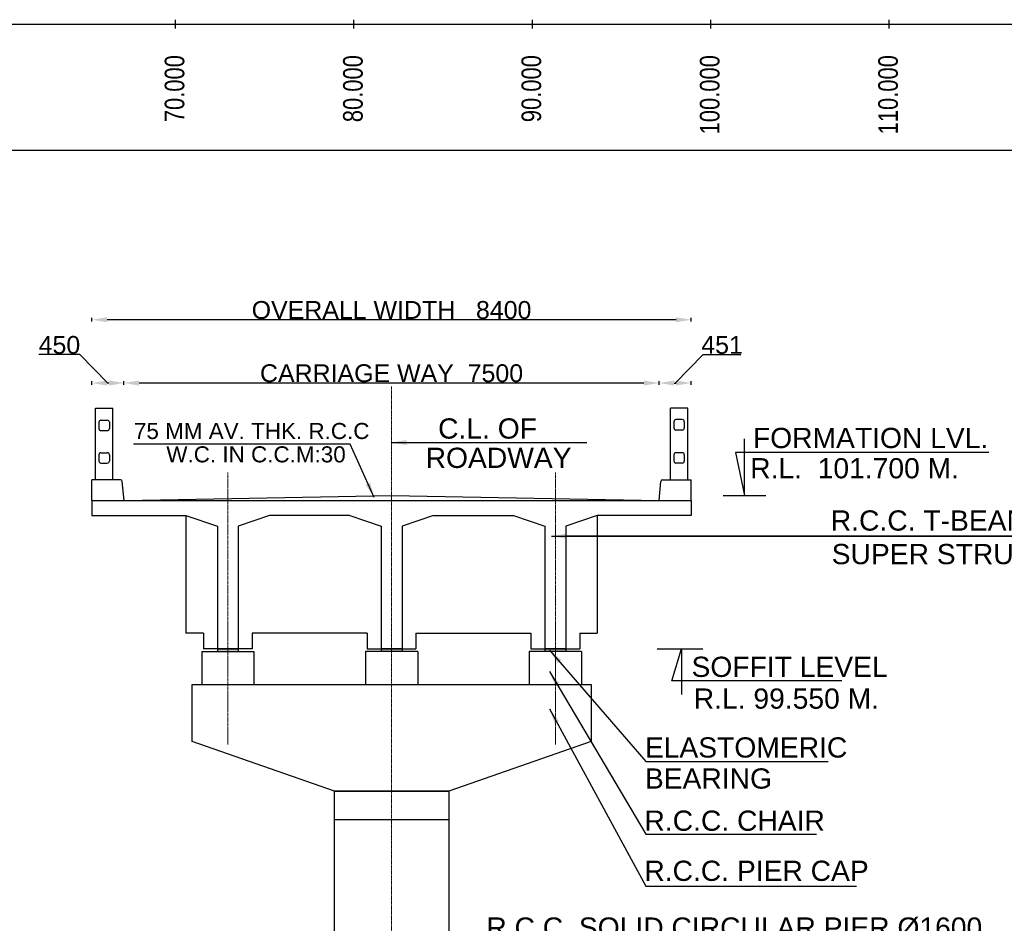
# Model space of a CAD drawing. Header units: inches. Extents: x 4599583 to 400123529, y 1639131 to 28133222499.
# Tile 41 of 86: x 4926305 to 4981502, y 28133120857 to 28133171496. Entities that reach past the tile are written whole.
import ezdxf
from ezdxf.enums import TextEntityAlignment as Align

# ---------------------------------------------------------------- set-up
doc = ezdxf.new("R2010")
doc.units = ezdxf.units.IN
doc.header["$MEASUREMENT"] = 0
doc.linetypes.add('CENTER', pattern=[2, 1.25, -0.25, 0.25, -0.25])
for name, color, linetype, lineweight in [('CEN', 3, 'CENTER', 13), ('GL', 5, 'Continuous', 30), ('STR', 7, 'Continuous', 25)]:
    doc.layers.add(name, color=color, linetype=linetype, lineweight=lineweight)
for name, color, linetype in [('CENTER', 3, 'CENTER'), ('CHNGE', 31, 'Continuous'), ('text', 7, 'Continuous')]:
    doc.layers.add(name, color=color, linetype=linetype)
doc.styles.add('L', font='arial.ttf')
doc.styles.add('ROMANS', font='arial.ttf')
doc.dimstyles.new('ROMANS', dxfattribs={"dimtxt": 1000, "dimasz": 850, "dimexe": 100, "dimexo": 100, "dimgap": 25, "dimtad": 1, "dimdec": 0, "dimzin": 9, "dimdsep": 46, "dimtxsty": 'ROMANS', "dimcen": 325, "dimclrd": 4, "dimclre": 4, "dimclrt": 6, "dimadec": 0, "dimazin": 0, "dimtfac": 1, "dimtdec": 0, "dimtmove": 0, "dimatfit": 3, "dimfxl": 1, "dimtolj": 1, "dimtzin": 9, "dimarcsym": 0})

# ---------------------------------------------------------------- blocks, each defined once
blk = doc.blocks.new('*D29')
at = {"layer": 'Defpoints', "color": 0, "transparency": 16777216}
for p in [(4932151, 28133151135), (4962151, 28133150258), (4932151, 28133149544)]:
    blk.add_point(p, dxfattribs=at)
at = {"layer": 'STR', "color": 4, "lineweight": -2, "transparency": 16777216}
for p, q in [((4932151, 28133151035), (4932151, 28133151235)), ((4961301, 28133151135), (4933001, 28133151135)), ((4962151, 28133151035), (4962151, 28133151235))]:
    blk.add_line(p, q, dxfattribs=at)
at = {"layer": 'STR', "color": 4, "transparency": 16777216}
for points in [[(4933001, 28133151277), (4933001, 28133150993), (4932151, 28133151135)], [(4961301, 28133151277), (4961301, 28133150993), (4962151, 28133151135)]]:
    blk.add_solid(points, dxfattribs=at)
at = {"layer": 'STR', "color": 6, "transparency": 16777216, "insert": (4947151, 28133151677), "char_height": 1000, "attachment_point": 5, "style": 'ROMANS'}
blk.add_mtext('\\A1;CARRIAGE WAY  7500', dxfattribs=at)
blk = doc.blocks.new('*D30')
at = {"layer": 'Defpoints', "color": 0, "transparency": 16777216}
for p in [(4930351, 28133154680), (4930351, 28133151593), (4963951, 28133151593)]:
    blk.add_point(p, dxfattribs=at)
at = {"layer": 'STR', "color": 4, "lineweight": -2, "transparency": 16777216}
for p, q in [((4930351, 28133154580), (4930351, 28133154780)), ((4963101, 28133154680), (4931201, 28133154680)), ((4963951, 28133154580), (4963951, 28133154780))]:
    blk.add_line(p, q, dxfattribs=at)
at = {"layer": 'STR', "color": 4, "transparency": 16777216}
for points in [[(4931201, 28133154821), (4931201, 28133154538), (4930351, 28133154680)], [(4963101, 28133154821), (4963101, 28133154538), (4963951, 28133154680)]]:
    blk.add_solid(points, dxfattribs=at)
at = {"layer": 'STR', "color": 6, "transparency": 16777216, "insert": (4947151, 28133155222), "char_height": 1000, "attachment_point": 5, "style": 'ROMANS'}
blk.add_mtext('\\A1;OVERALL WIDTH   8400', dxfattribs=at)
blk = doc.blocks.new('*D33')
at = {"layer": 'Defpoints', "color": 0, "transparency": 16777216}
for p in [(4930351, 28133151135), (4930351, 28133149647), (4932151, 28133149544)]:
    blk.add_point(p, dxfattribs=at)
at = {"layer": 'STR', "color": 4, "lineweight": -2, "transparency": 16777216}
for p, q in [((4929681, 28133152729), (4927385, 28133152729)), ((4931251, 28133151135), (4929681, 28133152729)), ((4930351, 28133151035), (4930351, 28133151235)), ((4931301, 28133151135), (4931201, 28133151135)), ((4932151, 28133151035), (4932151, 28133151235))]:
    blk.add_line(p, q, dxfattribs=at)
at = {"layer": 'STR', "color": 4, "transparency": 16777216}
for points in [[(4931201, 28133151277), (4931201, 28133150993), (4930351, 28133151135)], [(4931301, 28133151277), (4931301, 28133150993), (4932151, 28133151135)]]:
    blk.add_solid(points, dxfattribs=at)
at = {"layer": 'STR', "color": 6, "transparency": 16777216, "insert": (4928533, 28133153264), "char_height": 1000, "attachment_point": 5, "style": 'ROMANS'}
blk.add_mtext('\\A1;450', dxfattribs=at)
blk = doc.blocks.new('*D34')
at = {"layer": 'Defpoints', "color": 0, "transparency": 16777216}
for p in [(4963956, 28133151135), (4962151, 28133150258), (4963956, 28133150145)]:
    blk.add_point(p, dxfattribs=at)
at = {"layer": 'STR', "color": 4, "lineweight": -2, "transparency": 16777216}
for p, q in [((4963054, 28133151135), (4964626, 28133152729)), ((4964626, 28133152729), (4966733, 28133152729)), ((4962151, 28133151035), (4962151, 28133151235)), ((4963001, 28133151135), (4963106, 28133151135)), ((4963956, 28133151035), (4963956, 28133151235))]:
    blk.add_line(p, q, dxfattribs=at)
at = {"layer": 'STR', "color": 4, "transparency": 16777216}
for points in [[(4963001, 28133151277), (4963001, 28133150993), (4962151, 28133151135)], [(4963106, 28133151277), (4963106, 28133150993), (4963956, 28133151135)]]:
    blk.add_solid(points, dxfattribs=at)
at = {"layer": 'STR', "color": 6, "transparency": 16777216, "insert": (4965679, 28133153264), "char_height": 1000, "attachment_point": 5, "style": 'ROMANS'}
blk.add_mtext('\\A1;451', dxfattribs=at)
blk = doc.blocks.new('*D105')
at = {"layer": 'Defpoints', "color": 0, "transparency": 16777216}
for p in [(4932151, 28133151135), (4962151, 28133150258), (4932151, 28133149544)]:
    blk.add_point(p, dxfattribs=at)
at = {"layer": 'STR', "color": 4, "lineweight": -2, "transparency": 16777216}
for p, q in [((4932151, 28133151035), (4932151, 28133151235)), ((4961301, 28133151135), (4933001, 28133151135)), ((4962151, 28133151035), (4962151, 28133151235))]:
    blk.add_line(p, q, dxfattribs=at)
at = {"layer": 'STR', "color": 4, "transparency": 16777216}
for points in [[(4933001, 28133151277), (4933001, 28133150993), (4932151, 28133151135)], [(4961301, 28133151277), (4961301, 28133150993), (4962151, 28133151135)]]:
    blk.add_solid(points, dxfattribs=at)
at = {"layer": 'STR', "color": 6, "transparency": 16777216, "insert": (4947151, 28133151677), "char_height": 1000, "attachment_point": 5, "style": 'ROMANS'}
blk.add_mtext('\\A1;CARRIAGE WAY  7500', dxfattribs=at)
blk = doc.blocks.new('*D106')
at = {"layer": 'Defpoints', "color": 0, "transparency": 16777216}
for p in [(4930351, 28133154680), (4930351, 28133151593), (4963951, 28133151593)]:
    blk.add_point(p, dxfattribs=at)
at = {"layer": 'STR', "color": 4, "lineweight": -2, "transparency": 16777216}
for p, q in [((4930351, 28133154580), (4930351, 28133154780)), ((4963101, 28133154680), (4931201, 28133154680)), ((4963951, 28133154580), (4963951, 28133154780))]:
    blk.add_line(p, q, dxfattribs=at)
at = {"layer": 'STR', "color": 4, "transparency": 16777216}
for points in [[(4931201, 28133154821), (4931201, 28133154538), (4930351, 28133154680)], [(4963101, 28133154821), (4963101, 28133154538), (4963951, 28133154680)]]:
    blk.add_solid(points, dxfattribs=at)
at = {"layer": 'STR', "color": 6, "transparency": 16777216, "insert": (4947151, 28133155222), "char_height": 1000, "attachment_point": 5, "style": 'ROMANS'}
blk.add_mtext('\\A1;OVERALL WIDTH   8400', dxfattribs=at)
blk = doc.blocks.new('*D118')
at = {"layer": 'Defpoints', "color": 0, "transparency": 16777216}
for p in [(4930351, 28133151135), (4930351, 28133149647), (4932151, 28133149544)]:
    blk.add_point(p, dxfattribs=at)
at = {"layer": 'STR', "color": 4, "lineweight": -2, "transparency": 16777216}
for p, q in [((4929681, 28133152729), (4927385, 28133152729)), ((4931251, 28133151135), (4929681, 28133152729)), ((4930351, 28133151035), (4930351, 28133151235)), ((4931301, 28133151135), (4931201, 28133151135)), ((4932151, 28133151035), (4932151, 28133151235))]:
    blk.add_line(p, q, dxfattribs=at)
at = {"layer": 'STR', "color": 4, "transparency": 16777216}
for points in [[(4931201, 28133151277), (4931201, 28133150993), (4930351, 28133151135)], [(4931301, 28133151277), (4931301, 28133150993), (4932151, 28133151135)]]:
    blk.add_solid(points, dxfattribs=at)
at = {"layer": 'STR', "color": 6, "transparency": 16777216, "insert": (4928533, 28133153264), "char_height": 1000, "attachment_point": 5, "style": 'ROMANS'}
blk.add_mtext('\\A1;450', dxfattribs=at)
blk = doc.blocks.new('*D119')
at = {"layer": 'Defpoints', "color": 0, "transparency": 16777216}
for p in [(4963956, 28133151135), (4962151, 28133150258), (4963956, 28133150145)]:
    blk.add_point(p, dxfattribs=at)
at = {"layer": 'STR', "color": 4, "lineweight": -2, "transparency": 16777216}
for p, q in [((4963054, 28133151135), (4964626, 28133152729)), ((4964626, 28133152729), (4966733, 28133152729)), ((4962151, 28133151035), (4962151, 28133151235)), ((4963001, 28133151135), (4963106, 28133151135)), ((4963956, 28133151035), (4963956, 28133151235))]:
    blk.add_line(p, q, dxfattribs=at)
at = {"layer": 'STR', "color": 4, "transparency": 16777216}
for points in [[(4963001, 28133151277), (4963001, 28133150993), (4962151, 28133151135)], [(4963106, 28133151277), (4963106, 28133150993), (4963956, 28133151135)]]:
    blk.add_solid(points, dxfattribs=at)
at = {"layer": 'STR', "color": 6, "transparency": 16777216, "insert": (4965679, 28133153264), "char_height": 1000, "attachment_point": 5, "style": 'ROMANS'}
blk.add_mtext('\\A1;451', dxfattribs=at)
blk = doc.blocks.new('*D164')
at = {"layer": 'Defpoints', "color": 0, "transparency": 16777216}
for p in [(4932151, 28133151135), (4962151, 28133150258), (4932151, 28133149544)]:
    blk.add_point(p, dxfattribs=at)
at = {"layer": 'STR', "color": 4, "lineweight": -2, "transparency": 16777216}
for p, q in [((4932151, 28133151035), (4932151, 28133151235)), ((4961301, 28133151135), (4933001, 28133151135)), ((4962151, 28133151035), (4962151, 28133151235))]:
    blk.add_line(p, q, dxfattribs=at)
at = {"layer": 'STR', "color": 4, "transparency": 16777216}
for points in [[(4933001, 28133151277), (4933001, 28133150993), (4932151, 28133151135)], [(4961301, 28133151277), (4961301, 28133150993), (4962151, 28133151135)]]:
    blk.add_solid(points, dxfattribs=at)
at = {"layer": 'STR', "color": 6, "transparency": 16777216, "insert": (4947151, 28133151677), "char_height": 1000, "attachment_point": 5, "style": 'ROMANS'}
blk.add_mtext('\\A1;CARRIAGE WAY  7500', dxfattribs=at)
blk = doc.blocks.new('*D165')
at = {"layer": 'Defpoints', "color": 0, "transparency": 16777216}
for p in [(4930351, 28133154680), (4930351, 28133151593), (4963951, 28133151593)]:
    blk.add_point(p, dxfattribs=at)
at = {"layer": 'STR', "color": 4, "lineweight": -2, "transparency": 16777216}
for p, q in [((4930351, 28133154580), (4930351, 28133154780)), ((4963101, 28133154680), (4931201, 28133154680)), ((4963951, 28133154580), (4963951, 28133154780))]:
    blk.add_line(p, q, dxfattribs=at)
at = {"layer": 'STR', "color": 4, "transparency": 16777216}
for points in [[(4931201, 28133154821), (4931201, 28133154538), (4930351, 28133154680)], [(4963101, 28133154821), (4963101, 28133154538), (4963951, 28133154680)]]:
    blk.add_solid(points, dxfattribs=at)
at = {"layer": 'STR', "color": 6, "transparency": 16777216, "insert": (4947151, 28133155222), "char_height": 1000, "attachment_point": 5, "style": 'ROMANS'}
blk.add_mtext('\\A1;OVERALL WIDTH   8400', dxfattribs=at)
blk = doc.blocks.new('*D168')
at = {"layer": 'Defpoints', "color": 0, "transparency": 16777216}
for p in [(4930351, 28133151135), (4930351, 28133149647), (4932151, 28133149544)]:
    blk.add_point(p, dxfattribs=at)
at = {"layer": 'STR', "color": 4, "lineweight": -2, "transparency": 16777216}
for p, q in [((4929681, 28133152729), (4927385, 28133152729)), ((4931251, 28133151135), (4929681, 28133152729)), ((4930351, 28133151035), (4930351, 28133151235)), ((4931301, 28133151135), (4931201, 28133151135)), ((4932151, 28133151035), (4932151, 28133151235))]:
    blk.add_line(p, q, dxfattribs=at)
at = {"layer": 'STR', "color": 4, "transparency": 16777216}
for points in [[(4931201, 28133151277), (4931201, 28133150993), (4930351, 28133151135)], [(4931301, 28133151277), (4931301, 28133150993), (4932151, 28133151135)]]:
    blk.add_solid(points, dxfattribs=at)
at = {"layer": 'STR', "color": 6, "transparency": 16777216, "insert": (4928533, 28133153264), "char_height": 1000, "attachment_point": 5, "style": 'ROMANS'}
blk.add_mtext('\\A1;450', dxfattribs=at)
blk = doc.blocks.new('*D169')
at = {"layer": 'Defpoints', "color": 0, "transparency": 16777216}
for p in [(4963956, 28133151135), (4962151, 28133150258), (4963956, 28133150145)]:
    blk.add_point(p, dxfattribs=at)
at = {"layer": 'STR', "color": 4, "lineweight": -2, "transparency": 16777216}
for p, q in [((4963054, 28133151135), (4964626, 28133152729)), ((4964626, 28133152729), (4966733, 28133152729)), ((4962151, 28133151035), (4962151, 28133151235)), ((4963001, 28133151135), (4963106, 28133151135)), ((4963956, 28133151035), (4963956, 28133151235))]:
    blk.add_line(p, q, dxfattribs=at)
at = {"layer": 'STR', "color": 4, "transparency": 16777216}
for points in [[(4963001, 28133151277), (4963001, 28133150993), (4962151, 28133151135)], [(4963106, 28133151277), (4963106, 28133150993), (4963956, 28133151135)]]:
    blk.add_solid(points, dxfattribs=at)
at = {"layer": 'STR', "color": 6, "transparency": 16777216, "insert": (4965679, 28133153264), "char_height": 1000, "attachment_point": 5, "style": 'ROMANS'}
blk.add_mtext('\\A1;451', dxfattribs=at)

msp = doc.modelspace()

# ---------------------------------------------------------------- hatches: boundary and pattern name
h = msp.add_hatch(color=256)
h.paths.add_polyline_path([(4937972.399, 28133136238.41), (4937386.358, 28133136238.41), (4937386.358, 28133136086.04), (4937972.399, 28133136086.04)])
h.paths.add_polyline_path([(4938558.44, 28133136238.41), (4937972.399, 28133136238.41), (4937972.399, 28133136086.04), (4938558.44, 28133136086.04)])
h = msp.add_hatch(color=256)
h.paths.add_polyline_path([(4937972.399, 28133136238.41), (4937386.358, 28133136238.41), (4937386.358, 28133136086.04), (4937972.399, 28133136086.04)])
h.paths.add_polyline_path([(4938558.44, 28133136238.41), (4937972.399, 28133136238.41), (4937972.399, 28133136086.04), (4938558.44, 28133136086.04)])
h = msp.add_hatch(color=256)
h.paths.add_polyline_path([(4937972.399, 28133136238.41), (4937386.358, 28133136238.41), (4937386.358, 28133136086.04), (4937972.399, 28133136086.04)])
h.paths.add_polyline_path([(4938558.44, 28133136238.41), (4937972.399, 28133136238.41), (4937972.399, 28133136086.04), (4938558.44, 28133136086.04)])
h = msp.add_hatch(color=256)
h.paths.add_polyline_path([(4947739.743, 28133136238.41), (4947153.703, 28133136238.41), (4947153.703, 28133136086.04), (4947739.743, 28133136086.04)])
h.paths.add_polyline_path([(4947153.703, 28133136238.41), (4946567.662, 28133136238.41), (4946567.662, 28133136086.04), (4947153.703, 28133136086.04)])
h = msp.add_hatch(color=256)
h.paths.add_polyline_path([(4947739.743, 28133136238.41), (4947153.703, 28133136238.41), (4947153.703, 28133136086.04), (4947739.743, 28133136086.04)])
h.paths.add_polyline_path([(4947153.703, 28133136238.41), (4946567.662, 28133136238.41), (4946567.662, 28133136086.04), (4947153.703, 28133136086.04)])
h = msp.add_hatch(color=256)
h.paths.add_polyline_path([(4947739.743, 28133136238.41), (4947153.703, 28133136238.41), (4947153.703, 28133136086.04), (4947739.743, 28133136086.04)])
h.paths.add_polyline_path([(4947153.703, 28133136238.41), (4946567.662, 28133136238.41), (4946567.662, 28133136086.04), (4947153.703, 28133136086.04)])
h = msp.add_hatch(color=256)
h.paths.add_polyline_path([(4956921.047, 28133136238.41), (4956335.006, 28133136238.41), (4956335.006, 28133136086.04), (4956921.047, 28133136086.04)])
h.paths.add_polyline_path([(4956335.006, 28133136238.41), (4955748.966, 28133136238.41), (4955748.966, 28133136086.04), (4956335.006, 28133136086.04)])
h = msp.add_hatch(color=256)
h.paths.add_polyline_path([(4956921.047, 28133136238.41), (4956335.006, 28133136238.41), (4956335.006, 28133136086.04), (4956921.047, 28133136086.04)])
h.paths.add_polyline_path([(4956335.006, 28133136238.41), (4955748.966, 28133136238.41), (4955748.966, 28133136086.04), (4956335.006, 28133136086.04)])
h = msp.add_hatch(color=256)
h.paths.add_polyline_path([(4956921.047, 28133136238.41), (4956335.006, 28133136238.41), (4956335.006, 28133136086.04), (4956921.047, 28133136086.04)])
h.paths.add_polyline_path([(4956335.006, 28133136238.41), (4955748.966, 28133136238.41), (4955748.966, 28133136086.04), (4956335.006, 28133136086.04)])

# ---------------------------------------------------------------- linework, layer by layer
for p, q in [((4859134.88, 28133171245.813), (5175893.88, 28133171245.813)), ((4859134.88, 28133171245.813), (5175893.88, 28133171245.813)), ((4859134.88, 28133171245.813), (5175893.88, 28133171245.813)), ((4859134.88, 28133164192.346), (5175893.88, 28133164192.346)), ((4859134.88, 28133164192.346), (5175893.88, 28133164192.346)), ((4859134.88, 28133164192.346), (5175893.88, 28133164192.346)), ((4932156.34, 28133144545.326), (4932058.667, 28133145619.734)), ((4932156.34, 28133144545.326), (4932058.667, 28133145619.734)), ((4932156.34, 28133144545.326), (4932058.667, 28133145619.734)), ((4962151.065, 28133144545.326), (4962248.738, 28133145619.734)), ((4962151.065, 28133144545.326), (4962248.738, 28133145619.734)), ((4962151.065, 28133144545.326), (4962248.738, 28133145619.734)), ((4930353.871, 28133144545.326), (4963953.535, 28133144545.326)), ((4930353.871, 28133144545.326), (4963953.535, 28133144545.326)), ((4930353.871, 28133144545.326), (4963953.535, 28133144545.326)), ((4930353.871, 28133143705.329), (4935628.236, 28133143705.329)), ((4930353.871, 28133143705.329), (4935628.236, 28133143705.329)), ((4930353.871, 28133143705.329), (4935628.236, 28133143705.329)), ((4935628.236, 28133143705.329), (4937386.358, 28133143119.288)), ((4935628.236, 28133143705.329), (4935628.236, 28133137117.471)), ((4935628.236, 28133143705.329), (4937386.358, 28133143119.288)), ((4935628.236, 28133143705.329), (4935628.236, 28133137117.471)), ((4935628.236, 28133143705.329), (4937386.358, 28133143119.288)), ((4935628.236, 28133143705.329), (4935628.236, 28133137117.471)), ((4940316.562, 28133143705.329), (4938558.44, 28133143119.288)), ((4940316.562, 28133143705.329), (4938558.44, 28133143119.288)), ((4940316.562, 28133143705.329), (4938558.44, 28133143119.288)), ((4944809.54, 28133143705.329), (4940316.562, 28133143705.329)), ((4944809.54, 28133143705.329), (4940316.562, 28133143705.329)), ((4944809.54, 28133143705.329), (4940316.562, 28133143705.329)), ((4944809.54, 28133143705.329), (4946567.662, 28133143119.288)), ((4944809.54, 28133143705.329), (4946567.662, 28133143119.288)), ((4944809.54, 28133143705.329), (4946567.662, 28133143119.288)), ((4949497.865, 28133143705.329), (4947739.743, 28133143119.288)), ((4949497.865, 28133143705.329), (4947739.743, 28133143119.288)), ((4949497.865, 28133143705.329), (4947739.743, 28133143119.288)), ((4949497.865, 28133143705.329), (4953990.844, 28133143705.329)), ((4949497.865, 28133143705.329), (4953990.844, 28133143705.329)), ((4949497.865, 28133143705.329), (4953990.844, 28133143705.329)), ((4953990.844, 28133143705.329), (4955748.966, 28133143119.288)), ((4953990.844, 28133143705.329), (4955748.966, 28133143119.288)), ((4953990.844, 28133143705.329), (4955748.966, 28133143119.288)), ((4958679.169, 28133143705.329), (4956921.047, 28133143119.288)), ((4958679.169, 28133143705.329), (4956921.047, 28133143119.288)), ((4958679.169, 28133143705.329), (4956921.047, 28133143119.288)), ((4963953.535, 28133143705.329), (4958679.169, 28133143705.329)), ((4958679.169, 28133143705.329), (4958679.169, 28133137117.471)), ((4963953.535, 28133143705.329), (4958679.169, 28133143705.329)), ((4958679.169, 28133143705.329), (4958679.169, 28133137117.471)), ((4963953.535, 28133143705.329), (4958679.169, 28133143705.329)), ((4958679.169, 28133143705.329), (4958679.169, 28133137117.471)), ((4937386.358, 28133143119.288), (4937386.358, 28133136086.04)), ((4937386.358, 28133143119.288), (4937386.358, 28133136086.04)), ((4937386.358, 28133143119.288), (4937386.358, 28133136086.04)), ((4938558.44, 28133143119.288), (4938558.44, 28133136086.04)), ((4938558.44, 28133143119.288), (4938558.44, 28133136086.04)), ((4938558.44, 28133143119.288), (4938558.44, 28133136086.04)), ((4946567.662, 28133143119.288), (4946567.662, 28133136086.04)), ((4946567.662, 28133143119.288), (4946567.662, 28133136086.04)), ((4946567.662, 28133143119.288), (4946567.662, 28133136086.04)), ((4947739.743, 28133143119.288), (4947739.743, 28133136086.04)), ((4947739.743, 28133143119.288), (4947739.743, 28133136086.04)), ((4947739.743, 28133143119.288), (4947739.743, 28133136086.04)), ((4955748.966, 28133143119.288), (4955748.966, 28133136086.04)), ((4955748.966, 28133143119.288), (4955748.966, 28133136086.04)), ((4955748.966, 28133143119.288), (4955748.966, 28133136086.04)), ((4956921.047, 28133143119.288), (4956921.047, 28133136086.04)), ((4956921.047, 28133143119.288), (4956921.047, 28133136086.04)), ((4956921.047, 28133143119.288), (4956921.047, 28133136086.04)), ((4936604.971, 28133137117.471), (4935628.236, 28133137117.471)), ((4936604.971, 28133137117.471), (4935628.236, 28133137117.471)), ((4936604.971, 28133137117.471), (4935628.236, 28133137117.471)), ((4936604.971, 28133137117.471), (4936604.971, 28133136238.41)), ((4936604.971, 28133137117.471), (4936604.971, 28133136238.41)), ((4936604.971, 28133137117.471), (4936604.971, 28133136238.41)), ((4945786.274, 28133137117.471), (4939339.827, 28133137117.471)), ((4939339.827, 28133137117.471), (4939339.827, 28133136238.41)), ((4945786.274, 28133137117.471), (4939339.827, 28133137117.471)), ((4939339.827, 28133137117.471), (4939339.827, 28133136238.41)), ((4945786.274, 28133137117.471), (4939339.827, 28133137117.471)), ((4939339.827, 28133137117.471), (4939339.827, 28133136238.41)), ((4945786.274, 28133137117.471), (4945786.274, 28133136238.41)), ((4945786.274, 28133137117.471), (4945786.274, 28133136238.41)), ((4945786.274, 28133137117.471), (4945786.274, 28133136238.41)), ((4948521.131, 28133137117.471), (4954967.578, 28133137117.471)), ((4948521.131, 28133137117.471), (4948521.131, 28133136238.41)), ((4948521.131, 28133137117.471), (4954967.578, 28133137117.471)), ((4948521.131, 28133137117.471), (4948521.131, 28133136238.41)), ((4948521.131, 28133137117.471), (4954967.578, 28133137117.471)), ((4948521.131, 28133137117.471), (4948521.131, 28133136238.41)), ((4954967.578, 28133137117.471), (4954967.578, 28133136238.41)), ((4954967.578, 28133137117.471), (4954967.578, 28133136238.41)), ((4954967.578, 28133137117.471), (4954967.578, 28133136238.41)), ((4957702.434, 28133137117.471), (4957702.434, 28133136238.41)), ((4957702.434, 28133137117.471), (4958679.169, 28133137117.471)), ((4957702.434, 28133137117.471), (4957702.434, 28133136238.41)), ((4957702.434, 28133137117.471), (4958679.169, 28133137117.471)), ((4957702.434, 28133137117.471), (4957702.434, 28133136238.41)), ((4957702.434, 28133137117.471), (4958679.169, 28133137117.471)), ((4936507.297, 28133136086.04), (4936507.297, 28133134238.43)), ((4936507.297, 28133136086.04), (4939437.501, 28133136086.04)), ((4936507.297, 28133136086.04), (4936507.297, 28133134238.43)), ((4936507.297, 28133136086.04), (4939437.501, 28133136086.04)), ((4936507.297, 28133136086.04), (4936507.297, 28133134238.43)), ((4936507.297, 28133136086.04), (4939437.501, 28133136086.04)), ((4939339.827, 28133136238.41), (4936604.971, 28133136238.41)), ((4939339.827, 28133136238.41), (4936604.971, 28133136238.41)), ((4939339.827, 28133136238.41), (4936604.971, 28133136238.41)), ((4937386.358, 28133136238.41), (4937386.358, 28133136086.04)), ((4937386.358, 28133136238.41), (4938558.44, 28133136238.41)), ((4937386.358, 28133136238.41), (4937386.358, 28133136086.04)), ((4937386.358, 28133136238.41), (4938558.44, 28133136238.41)), ((4937386.358, 28133136238.41), (4937386.358, 28133136086.04)), ((4937386.358, 28133136238.41), (4938558.44, 28133136238.41)), ((4938558.44, 28133136238.41), (4938558.44, 28133136086.04)), ((4938558.44, 28133136238.41), (4938558.44, 28133136086.04)), ((4938558.44, 28133136238.41), (4938558.44, 28133136086.04)), ((4939437.501, 28133136086.04), (4939437.501, 28133134238.43)), ((4939437.501, 28133136086.04), (4939437.501, 28133134238.43)), ((4939437.501, 28133136086.04), (4939437.501, 28133134238.43)), ((4945688.601, 28133136086.04), (4945688.601, 28133134238.43)), ((4948618.804, 28133136086.04), (4945688.601, 28133136086.04)), ((4945688.601, 28133136086.04), (4945688.601, 28133134238.43)), ((4948618.804, 28133136086.04), (4945688.601, 28133136086.04)), ((4945688.601, 28133136086.04), (4945688.601, 28133134238.43)), ((4948618.804, 28133136086.04), (4945688.601, 28133136086.04)), ((4945786.274, 28133136238.41), (4948521.131, 28133136238.41)), ((4945786.274, 28133136238.41), (4948521.131, 28133136238.41)), ((4945786.274, 28133136238.41), (4948521.131, 28133136238.41)), ((4947739.743, 28133136238.41), (4946567.662, 28133136238.41)), ((4946567.662, 28133136238.41), (4946567.662, 28133136086.04)), ((4947739.743, 28133136238.41), (4946567.662, 28133136238.41)), ((4946567.662, 28133136238.41), (4946567.662, 28133136086.04)), ((4947739.743, 28133136238.41), (4946567.662, 28133136238.41)), ((4946567.662, 28133136238.41), (4946567.662, 28133136086.04)), ((4947739.743, 28133136238.41), (4947739.743, 28133136086.04)), ((4947739.743, 28133136238.41), (4947739.743, 28133136086.04)), ((4947739.743, 28133136238.41), (4947739.743, 28133136086.04)), ((4948618.804, 28133136086.04), (4948618.804, 28133134238.43)), ((4948618.804, 28133136086.04), (4948618.804, 28133134238.43)), ((4948618.804, 28133136086.04), (4948618.804, 28133134238.43)), ((4957800.108, 28133136086.04), (4954869.905, 28133136086.04)), ((4954869.905, 28133136086.04), (4954869.905, 28133134238.43)), ((4957800.108, 28133136086.04), (4954869.905, 28133136086.04)), ((4954869.905, 28133136086.04), (4954869.905, 28133134238.43)), ((4957800.108, 28133136086.04), (4954869.905, 28133136086.04)), ((4954869.905, 28133136086.04), (4954869.905, 28133134238.43)), ((4954967.578, 28133136238.41), (4957702.434, 28133136238.41)), ((4954967.578, 28133136238.41), (4957702.434, 28133136238.41)), ((4954967.578, 28133136238.41), (4957702.434, 28133136238.41)), ((4956921.047, 28133136238.41), (4955748.966, 28133136238.41)), ((4955748.966, 28133136238.41), (4955748.966, 28133136086.04)), ((4956921.047, 28133136238.41), (4955748.966, 28133136238.41)), ((4955748.966, 28133136238.41), (4955748.966, 28133136086.04)), ((4956921.047, 28133136238.41), (4955748.966, 28133136238.41)), ((4955748.966, 28133136238.41), (4955748.966, 28133136086.04)), ((4956921.047, 28133136238.41), (4956921.047, 28133136086.04)), ((4956921.047, 28133136238.41), (4956921.047, 28133136086.04)), ((4956921.047, 28133136238.41), (4956921.047, 28133136086.04)), ((4957800.108, 28133136086.04), (4957800.108, 28133134238.43)), ((4957800.108, 28133136086.04), (4957800.108, 28133134238.43)), ((4957800.108, 28133136086.04), (4957800.108, 28133134238.43))]:
    msp.add_line(p, q)
at = {"linetype": 'Continuous'}
for p, q in [((4935025.38, 28133171495.813), (4935025.38, 28133170995.813)), ((4935025.38, 28133171495.813), (4935025.38, 28133170995.813)), ((4935025.38, 28133171495.813), (4935025.38, 28133170995.813)), ((4945025.38, 28133171495.813), (4945025.38, 28133170995.813)), ((4945025.38, 28133171495.813), (4945025.38, 28133170995.813)), ((4945025.38, 28133171495.813), (4945025.38, 28133170995.813)), ((4955025.38, 28133171495.813), (4955025.38, 28133170995.813)), ((4955025.38, 28133171495.813), (4955025.38, 28133170995.813)), ((4955025.38, 28133171495.813), (4955025.38, 28133170995.813)), ((4965025.38, 28133171495.813), (4965025.38, 28133170995.813)), ((4965025.38, 28133171495.813), (4965025.38, 28133170995.813)), ((4965025.38, 28133171495.813), (4965025.38, 28133170995.813)), ((4975025.38, 28133171495.813), (4975025.38, 28133170995.813)), ((4975025.38, 28133171495.813), (4975025.38, 28133170995.813)), ((4975025.38, 28133171495.813), (4975025.38, 28133170995.813))]:
    msp.add_line(p, q, dxfattribs=at)
at = {"color": 7, "lineweight": 25, "ltscale": 0.5}
for p, q in [((4943953.735, 28133128268.313), (4950353.671, 28133128268.313)), ((4943953.735, 28133128268.313), (4950353.671, 28133128268.313)), ((4943953.735, 28133128268.313), (4950353.671, 28133128268.313)), ((4944353.731, 28133128268.313), (4950353.671, 28133128268.313)), ((4944353.731, 28133128268.313), (4950353.671, 28133128268.313)), ((4944353.731, 28133128268.313), (4950353.671, 28133128268.313)), ((4943953.735, 28133126668.329), (4950353.671, 28133126668.329)), ((4943953.735, 28133126668.329), (4950353.671, 28133126668.329)), ((4943953.735, 28133126668.329), (4950353.671, 28133126668.329))]:
    msp.add_line(p, q, dxfattribs=at)
for centre, start, end in [((4931960.993, 28133145619.734), 0, 90), ((4931960.993, 28133145619.734), 0, 90), ((4931960.993, 28133145619.734), 0, 90), ((4962346.412, 28133145619.734), 90, 180), ((4962346.412, 28133145619.734), 90, 180), ((4962346.412, 28133145619.734), 90, 180)]:
    msp.add_arc(centre, 97.673, start, end)
at = {"layer": 'CEN', "ltscale": 40}
msp.add_line((4947153.703, 28133087288.449), (4947153.703, 28133150946.286), dxfattribs=at)
msp.add_line((4947153.703, 28133087288.449), (4947153.703, 28133150946.286), dxfattribs=at)
msp.add_line((4947153.703, 28133087288.449), (4947153.703, 28133150946.286), dxfattribs=at)
at = {"layer": 'CEN', "ltscale": 90}
for p, q in [((4937972.399, 28133146114.118), (4937972.399, 28133130861.665)), ((4937972.399, 28133146114.118), (4937972.399, 28133130861.665)), ((4937972.399, 28133146114.118), (4937972.399, 28133130861.665)), ((4956335.006, 28133146114.118), (4956335.006, 28133130861.665)), ((4956335.006, 28133146114.118), (4956335.006, 28133130861.665)), ((4956335.006, 28133146114.118), (4956335.006, 28133130861.665))]:
    msp.add_line(p, q, dxfattribs=at)
at = {"layer": 'CHNGE'}
for p, q in [((4936507.297, 28133134238.43), (4957800.108, 28133134238.43)), ((4936507.297, 28133134238.43), (4957800.108, 28133134238.43)), ((4936507.297, 28133134238.43), (4957800.108, 28133134238.43)), ((4950353.671, 28133128268.313), (4950353.671, 28133126668.329)), ((4950353.671, 28133128268.313), (4950353.671, 28133126668.329)), ((4950353.671, 28133128268.313), (4950353.671, 28133126668.329))]:
    msp.add_line(p, q, dxfattribs=at)
at = {"layer": 'CHNGE', "color": 1}
msp.add_line((4950353.671, 28133126668.329), (4950353.671, 28133126668.329), dxfattribs=at)
msp.add_line((4950353.671, 28133126668.329), (4950353.671, 28133126668.329), dxfattribs=at)
msp.add_line((4950353.671, 28133126668.329), (4950353.671, 28133126668.329), dxfattribs=at)
at = {"layer": 'GL', "color": 0}
for p, q in [((4930549.218, 28133145717.407), (4930549.218, 28133149722.018)), ((4930549.218, 28133149722.018), (4931525.952, 28133149722.018)), ((4930549.218, 28133145717.407), (4930549.218, 28133149722.018)), ((4930549.218, 28133149722.018), (4931525.952, 28133149722.018)), ((4930549.218, 28133145717.407), (4930549.218, 28133149722.018)), ((4930549.218, 28133149722.018), (4931525.952, 28133149722.018)), ((4931525.952, 28133145717.407), (4931525.952, 28133149722.018)), ((4931525.952, 28133145717.407), (4931525.952, 28133149722.018)), ((4931525.952, 28133145717.407), (4931525.952, 28133149722.018)), ((4963758.188, 28133149722.018), (4962781.453, 28133149722.018)), ((4962781.453, 28133145717.407), (4962781.453, 28133149722.018)), ((4963758.188, 28133149722.018), (4962781.453, 28133149722.018)), ((4962781.453, 28133145717.407), (4962781.453, 28133149722.018)), ((4963758.188, 28133149722.018), (4962781.453, 28133149722.018)), ((4962781.453, 28133145717.407), (4962781.453, 28133149722.018)), ((4963758.188, 28133145717.407), (4963758.188, 28133149722.018)), ((4963758.188, 28133145717.407), (4963758.188, 28133149722.018)), ((4963758.188, 28133145717.407), (4963758.188, 28133149722.018)), ((4930744.564, 28133148934.119), (4930744.564, 28133148582.495)), ((4930744.564, 28133148934.119), (4930744.564, 28133148582.495)), ((4930744.564, 28133148934.119), (4930744.564, 28133148582.495)), ((4930861.773, 28133149051.327), (4931213.397, 28133149051.327)), ((4930861.773, 28133149051.327), (4931213.397, 28133149051.327)), ((4930861.773, 28133149051.327), (4931213.397, 28133149051.327)), ((4931330.605, 28133148934.119), (4931330.605, 28133148582.495)), ((4931330.605, 28133148934.119), (4931330.605, 28133148582.495)), ((4931330.605, 28133148934.119), (4931330.605, 28133148582.495)), ((4962976.8, 28133148967.393), (4962976.8, 28133148615.769)), ((4962976.8, 28133148967.393), (4962976.8, 28133148615.769)), ((4962976.8, 28133148967.393), (4962976.8, 28133148615.769)), ((4963445.633, 28133149084.601), (4963094.008, 28133149084.601)), ((4963445.633, 28133149084.601), (4963094.008, 28133149084.601)), ((4963445.633, 28133149084.601), (4963094.008, 28133149084.601)), ((4963562.841, 28133148967.393), (4963562.841, 28133148615.769)), ((4963562.841, 28133148967.393), (4963562.841, 28133148615.769)), ((4963562.841, 28133148967.393), (4963562.841, 28133148615.769)), ((4930861.773, 28133148465.287), (4931213.397, 28133148465.287)), ((4930861.773, 28133148465.287), (4931213.397, 28133148465.287)), ((4930861.773, 28133148465.287), (4931213.397, 28133148465.287)), ((4963445.633, 28133148498.561), (4963094.008, 28133148498.561)), ((4963445.633, 28133148498.561), (4963094.008, 28133148498.561)), ((4963445.633, 28133148498.561), (4963094.008, 28133148498.561)), ((4930744.564, 28133147114.137), (4930744.564, 28133146762.513)), ((4930744.564, 28133147114.137), (4930744.564, 28133146762.513)), ((4930744.564, 28133147114.137), (4930744.564, 28133146762.513)), ((4930861.773, 28133147231.345), (4931213.397, 28133147231.345)), ((4930861.773, 28133147231.345), (4931213.397, 28133147231.345)), ((4930861.773, 28133147231.345), (4931213.397, 28133147231.345)), ((4931330.605, 28133147114.137), (4931330.605, 28133146762.513)), ((4931330.605, 28133147114.137), (4931330.605, 28133146762.513)), ((4931330.605, 28133147114.137), (4931330.605, 28133146762.513)), ((4962976.8, 28133147114.137), (4962976.8, 28133146762.513)), ((4962976.8, 28133147114.137), (4962976.8, 28133146762.513)), ((4962976.8, 28133147114.137), (4962976.8, 28133146762.513)), ((4963445.633, 28133147231.345), (4963094.008, 28133147231.345)), ((4963445.633, 28133147231.345), (4963094.008, 28133147231.345)), ((4963445.633, 28133147231.345), (4963094.008, 28133147231.345)), ((4963562.841, 28133147114.137), (4963562.841, 28133146762.513)), ((4963562.841, 28133147114.137), (4963562.841, 28133146762.513)), ((4963562.841, 28133147114.137), (4963562.841, 28133146762.513)), ((4930861.773, 28133146645.305), (4931213.397, 28133146645.305)), ((4930861.773, 28133146645.305), (4931213.397, 28133146645.305)), ((4930861.773, 28133146645.305), (4931213.397, 28133146645.305)), ((4963445.633, 28133146645.305), (4963094.008, 28133146645.305)), ((4963445.633, 28133146645.305), (4963094.008, 28133146645.305)), ((4963445.633, 28133146645.305), (4963094.008, 28133146645.305)), ((4930353.871, 28133144545.326), (4930353.871, 28133145717.407)), ((4931960.998, 28133145717.407), (4930353.871, 28133145717.407)), ((4930353.871, 28133144545.326), (4930353.871, 28133145717.407)), ((4931960.998, 28133145717.407), (4930353.871, 28133145717.407)), ((4930353.871, 28133144545.326), (4930353.871, 28133145717.407)), ((4931960.998, 28133145717.407), (4930353.871, 28133145717.407)), ((4962346.412, 28133145717.407), (4963953.535, 28133145717.407)), ((4962346.412, 28133145717.407), (4963953.535, 28133145717.407)), ((4962346.412, 28133145717.407), (4963953.535, 28133145717.407)), ((4963953.535, 28133144545.326), (4963953.535, 28133145717.407)), ((4963953.535, 28133144545.326), (4963953.535, 28133145717.407)), ((4963953.535, 28133144545.326), (4963953.535, 28133145717.407)), ((4930353.871, 28133144545.326), (4930353.871, 28133143705.329)), ((4930353.871, 28133144545.326), (4930353.871, 28133143705.329)), ((4930353.871, 28133144545.326), (4930353.871, 28133143705.329)), ((4963953.535, 28133144545.326), (4963953.535, 28133143705.329)), ((4963953.535, 28133144545.326), (4963953.535, 28133143705.329)), ((4963953.535, 28133144545.326), (4963953.535, 28133143705.329))]:
    msp.add_line(p, q, dxfattribs=at)
msp.add_lwpolyline([(4932200.161, 28133144545.326), (4947153.703, 28133144838.346), (4962151.065, 28133144545.326)], dxfattribs=at)
msp.add_lwpolyline([(4932200.161, 28133144545.326), (4947153.703, 28133144838.346), (4962151.065, 28133144545.326)], dxfattribs=at)
msp.add_lwpolyline([(4932200.161, 28133144545.326), (4947153.703, 28133144838.346), (4962151.065, 28133144545.326)], dxfattribs=at)
for centre, start, end in [((4930861.773, 28133148934.119), 90, 180), ((4930861.773, 28133148934.119), 90, 180), ((4930861.773, 28133148934.119), 90, 180), ((4931213.397, 28133148934.119), 0, 90), ((4931213.397, 28133148934.119), 0, 90), ((4931213.397, 28133148934.119), 0, 90), ((4963094.008, 28133148967.393), 90, 180), ((4963094.008, 28133148967.393), 90, 180), ((4963094.008, 28133148967.393), 90, 180), ((4963094.008, 28133148615.769), 180, 270), ((4963094.008, 28133148615.769), 180, 270), ((4963094.008, 28133148615.769), 180, 270), ((4963445.633, 28133148967.393), 0, 90), ((4963445.633, 28133148967.393), 0, 90), ((4963445.633, 28133148967.393), 0, 90), ((4963445.633, 28133148615.769), 270, 0), ((4963445.633, 28133148615.769), 270, 0), ((4963445.633, 28133148615.769), 270, 0), ((4930861.773, 28133148582.495), 180, 270), ((4930861.773, 28133148582.495), 180, 270), ((4930861.773, 28133148582.495), 180, 270), ((4931213.397, 28133148582.495), 270, 0), ((4931213.397, 28133148582.495), 270, 0), ((4931213.397, 28133148582.495), 270, 0), ((4930861.773, 28133147114.137), 90, 180), ((4930861.773, 28133147114.137), 90, 180), ((4930861.773, 28133147114.137), 90, 180), ((4931213.397, 28133147114.137), 0, 90), ((4931213.397, 28133147114.137), 0, 90), ((4931213.397, 28133147114.137), 0, 90), ((4963094.008, 28133147114.137), 90, 180), ((4963094.008, 28133147114.137), 90, 180), ((4963094.008, 28133147114.137), 90, 180), ((4963445.633, 28133147114.137), 0, 90), ((4963445.633, 28133147114.137), 0, 90), ((4963445.633, 28133147114.137), 0, 90), ((4930861.773, 28133146762.513), 180, 270), ((4930861.773, 28133146762.513), 180, 270), ((4930861.773, 28133146762.513), 180, 270), ((4931213.397, 28133146762.513), 270, 0), ((4931213.397, 28133146762.513), 270, 0), ((4931213.397, 28133146762.513), 270, 0), ((4963094.008, 28133146762.513), 180, 270), ((4963094.008, 28133146762.513), 180, 270), ((4963094.008, 28133146762.513), 180, 270), ((4963445.633, 28133146762.513), 270, 0), ((4963445.633, 28133146762.513), 270, 0), ((4963445.633, 28133146762.513), 270, 0)]:
    msp.add_arc(centre, 117.208, start, end, dxfattribs=at)
at = {"layer": 'STR'}
msp.add_lwpolyline([(4935972.419, 28133131038.462), (4935972.419, 28133134238.43), (4958334.986, 28133134238.43), (4958334.986, 28133131038.462), (4950353.671, 28133128268.313), (4943953.735, 28133128268.313), (4935972.419, 28133131038.462)], dxfattribs=at)
msp.add_lwpolyline([(4935972.419, 28133131038.462), (4935972.419, 28133134238.43), (4958334.986, 28133134238.43), (4958334.986, 28133131038.462), (4950353.671, 28133128268.313), (4943953.735, 28133128268.313), (4935972.419, 28133131038.462)], dxfattribs=at)
msp.add_lwpolyline([(4935972.419, 28133131038.462), (4935972.419, 28133134238.43), (4958334.986, 28133134238.43), (4958334.986, 28133131038.462), (4950353.671, 28133128268.313), (4943953.735, 28133128268.313), (4935972.419, 28133131038.462)], dxfattribs=at)
msp.add_lwpolyline([(4943953.735, 28133128268.313), (4950353.671, 28133128268.313), (4950353.671, 28133113798.623), (4943953.735, 28133113798.623)], close=True, dxfattribs=at)
msp.add_lwpolyline([(4943953.735, 28133128268.313), (4950353.671, 28133128268.313), (4950353.671, 28133113798.623), (4943953.735, 28133113798.623)], close=True, dxfattribs=at)
msp.add_lwpolyline([(4943953.735, 28133128268.313), (4950353.671, 28133128268.313), (4950353.671, 28133113798.623), (4943953.735, 28133113798.623)], close=True, dxfattribs=at)
at = {"layer": 'text'}
for p, q in [((4965733.928, 28133144838.346), (4968126.235, 28133144838.346)), ((4965733.928, 28133144838.346), (4968126.235, 28133144838.346)), ((4965733.928, 28133144838.346), (4968126.235, 28133144838.346)), ((4962047.665, 28133136238.41), (4964601.971, 28133136238.41)), ((4962047.665, 28133136238.41), (4964601.971, 28133136238.41)), ((4962047.665, 28133136238.41), (4964601.971, 28133136238.41))]:
    msp.add_line(p, q, dxfattribs=at)
for points in [[(4980627.282, 28133147238.611), (4966441.058, 28133147238.611), (4966930.082, 28133144838.346), (4966930.082, 28133148003.837)], [(4980627.282, 28133147238.611), (4966441.058, 28133147238.611), (4966930.082, 28133144838.346), (4966930.082, 28133148003.837)], [(4980627.282, 28133147238.611), (4966441.058, 28133147238.611), (4966930.082, 28133144838.346), (4966930.082, 28133148003.837)], [(4972391.677, 28133134448.68), (4962859.127, 28133134448.68), (4963405.817, 28133136238.41), (4963405.817, 28133133683.455)], [(4972391.677, 28133134448.68), (4962859.127, 28133134448.68), (4963405.817, 28133136238.41), (4963405.817, 28133133683.455)], [(4972391.677, 28133134448.68), (4962859.127, 28133134448.68), (4963405.817, 28133136238.41), (4963405.817, 28133133683.455)]]:
    msp.add_lwpolyline(points, dxfattribs=at)

# ---------------------------------------------------------------- texts
at = {"layer": 'CHNGE', "color": 50, "style": 'ROMANS', "width": 0.8}
for s, p in [('70.000', (4935864.173, 28133169511.313)), ('70.000', (4935864.173, 28133169511.313)), ('70.000', (4935864.173, 28133169511.313)), ('80.000', (4945864.173, 28133169511.313)), ('80.000', (4945864.173, 28133169511.313)), ('80.000', (4945864.173, 28133169511.313)), ('90.000', (4955864.173, 28133169511.313)), ('90.000', (4955864.173, 28133169511.313)), ('90.000', (4955864.173, 28133169511.313)), ('100.000', (4965864.173, 28133169511.313)), ('100.000', (4965864.173, 28133169511.313)), ('100.000', (4965864.173, 28133169511.313)), ('110.000', (4975864.173, 28133169511.313)), ('110.000', (4975864.173, 28133169511.313)), ('110.000', (4975864.173, 28133169511.313))]:
    msp.add_text(s, height=1100, rotation=90, dxfattribs=at).set_placement(p, align=Align.BOTTOM_RIGHT)
at = {"layer": 'text', "color": 6, "style": 'ROMANS'}
for s, p in [('C.L. OF ', (4949761.638, 28133148020.322)), ('C.L. OF ', (4949761.638, 28133148020.322)), ('C.L. OF ', (4949761.638, 28133148020.322)), ('FORMATION LVL.', (4967410.274, 28133147489.254)), ('FORMATION LVL.', (4967410.274, 28133147489.254)), ('FORMATION LVL.', (4967410.274, 28133147489.254)), (' ROADWAY', (4948622.65, 28133146376.338)), (' ROADWAY', (4948622.65, 28133146376.338)), (' ROADWAY', (4948622.65, 28133146376.338)), (' R.L.  101.700 M.', (4966817.385, 28133145792.882)), (' R.L.  101.700 M.', (4966817.385, 28133145792.882)), (' R.L.  101.700 M.', (4966817.385, 28133145792.882)), ('R.C.C. T-BEAM GIRDER', (4971775.419, 28133142863.46)), ('R.C.C. T-BEAM GIRDER', (4971775.419, 28133142863.46)), ('R.C.C. T-BEAM GIRDER', (4971775.419, 28133142863.46)), ('SUPER STRUCTURE', (4971824.489, 28133140982.212)), ('SUPER STRUCTURE', (4971824.489, 28133140982.212)), ('SUPER STRUCTURE', (4971824.489, 28133140982.212)), ('SOFFIT LEVEL', (4963967.608, 28133134664.678)), ('SOFFIT LEVEL', (4963967.608, 28133134664.678)), ('SOFFIT LEVEL', (4963967.608, 28133134664.678)), ('R.L. 99.550 M.', (4964094.568, 28133132884.044)), ('R.L. 99.550 M.', (4964094.568, 28133132884.044)), ('R.L. 99.550 M.', (4964094.568, 28133132884.044)), ('ELASTOMERIC ', (4961353.273, 28133130144.945)), ('ELASTOMERIC ', (4961353.273, 28133130144.945)), ('ELASTOMERIC ', (4961353.273, 28133130144.945)), ('BEARING', (4961353.273, 28133128404.962)), ('BEARING', (4961353.273, 28133128404.962)), ('BEARING', (4961353.273, 28133128404.962)), ('R.C.C. CHAIR', (4961330, 28133126041.135)), ('R.C.C. CHAIR', (4961330, 28133126041.135)), ('R.C.C. CHAIR', (4961330, 28133126041.135)), ('R.C.C. PIER CAP', (4961323.08, 28133123233.543)), ('R.C.C. PIER CAP', (4961323.08, 28133123233.543)), ('R.C.C. PIER CAP', (4961323.08, 28133123233.543)), ('R.C.C. SOLID CIRCULAR PIER %%C1600', (4952464.967, 28133120051.713)), ('R.C.C. SOLID CIRCULAR PIER %%C1600', (4952464.967, 28133120051.713)), ('R.C.C. SOLID CIRCULAR PIER %%C1600', (4952464.967, 28133120051.713))]:
    msp.add_text(s, height=1133.322, dxfattribs=at).set_placement(p)
at = {"layer": 'text', "color": 4, "style": 'L'}
for s, p in [('75 MM AV. THK. R.C.C ', (4932711.32, 28133147997.701)), ('75 MM AV. THK. R.C.C ', (4932711.32, 28133147997.701)), ('75 MM AV. THK. R.C.C ', (4932711.32, 28133147997.701)), ('W.C. IN C.C.M:30', (4934524.954, 28133146687.849)), ('W.C. IN C.C.M:30', (4934524.954, 28133146687.849)), ('W.C. IN C.C.M:30', (4934524.954, 28133146687.849))]:
    msp.add_text(s, height=900, dxfattribs=at).set_placement(p)

# ---------------------------------------------------------------- dimensions: what is measured, and where the dimension line sits
at = {"layer": 'STR', "color": 1}
for base, p1, p2, text, picture, middle in [((4930351.383, 28133154679.577), (4963951.047, 28133151593.145), (4930351.383, 28133151593.145), 'OVERALL WIDTH   <>', '*D30', (4947151.215, 28133155221.971)), ((4930351.383, 28133154679.577), (4963951.047, 28133151593.145), (4930351.383, 28133151593.145), 'OVERALL WIDTH   <>', '*D106', (4947151.215, 28133155221.971)), ((4930351.383, 28133154679.577), (4963951.047, 28133151593.145), (4930351.383, 28133151593.145), 'OVERALL WIDTH   <>', '*D165', (4947151.215, 28133155221.971)), ((4932151.365, 28133151134.95), (4962151.065, 28133150257.948), (4932151.365, 28133149543.956), 'CARRIAGE WAY  <>', '*D29', (4947151.215, 28133151677.003)), ((4932151.365, 28133151134.95), (4962151.065, 28133150257.948), (4932151.365, 28133149543.956), 'CARRIAGE WAY  <>', '*D105', (4947151.215, 28133151677.003)), ((4932151.365, 28133151134.95), (4962151.065, 28133150257.948), (4932151.365, 28133149543.956), 'CARRIAGE WAY  <>', '*D164', (4947151.215, 28133151677.003))]:
    dim = msp.add_linear_dim(base=base, p1=p1, p2=p2, text=text, dimstyle='ROMANS', override={"dimlfac": 0.25, "dimfxl": 100, "dimfxlon": 1}, dxfattribs=at)
    dim.commit()
    dim.dimension.update_dxf_attribs({"geometry": picture, "text_midpoint": middle})
for picture in ['*D33', '*D118', '*D168']:
    dim = msp.add_linear_dim(base=(4930351.365, 28133151134.95), p1=(4932151.365, 28133149543.956), p2=(4930351.365, 28133149647.346), dimstyle='ROMANS', override={"dimlfac": 0.25, "dimtmove": 1, "dimfxl": 100, "dimfxlon": 1}, dxfattribs=at)
    dim.commit()
    dim.dimension.update_dxf_attribs({"geometry": picture, "text_midpoint": (4929656.38, 28133152728.846), "dimtype": 160})
for picture in ['*D34', '*D119', '*D169']:
    dim = msp.add_linear_dim(base=(4963956.04, 28133151134.95), p1=(4962151.065, 28133150257.948), p2=(4963956.04, 28133150144.846), angle=180, dimstyle='ROMANS', override={"dimlfac": 0.25, "dimtmove": 1, "dimfxl": 100, "dimfxlon": 1}, dxfattribs=at)
    dim.commit()
    dim.dimension.update_dxf_attribs({"geometry": picture, "text_midpoint": (4964651.026, 28133152728.846), "dimtype": 160})

# ---------------------------------------------------------------- leaders
at = {"layer": 'CENTER', "color": 0, "linetype": 'Continuous'}
for points in [[(4946177.928, 28133144713.7), (4944829.514, 28133147709.328), (4932682.614, 28133147709.328)], [(4946177.928, 28133144713.7), (4944829.514, 28133147709.328), (4932682.614, 28133147709.328)], [(4946177.928, 28133144713.7), (4944829.514, 28133147709.328), (4932682.614, 28133147709.328)], [(4947144.752, 28133147799.645), (4958095.507, 28133147799.645)], [(4947144.752, 28133147799.645), (4958095.507, 28133147799.645)], [(4947144.752, 28133147799.645), (4958095.507, 28133147799.645)], [(4956116.28, 28133142551.336), (5001082.206, 28133142551.336)], [(4956116.28, 28133142551.336), (5001082.206, 28133142551.336)], [(4956116.28, 28133142551.336), (5001082.206, 28133142551.336)], [(5001894.79, 28133142551.336), (4956921.047, 28133142551.336)], [(5001894.79, 28133142551.336), (4956921.047, 28133142551.336)], [(5001894.79, 28133142551.336), (4956921.047, 28133142551.336)], [(4956008.429, 28133136166.536), (4961405.669, 28133129920.399), (4971624.476, 28133129920.399)], [(4956008.429, 28133136166.536), (4961405.669, 28133129920.399), (4971624.476, 28133129920.399)], [(4956008.429, 28133136166.536), (4961405.669, 28133129920.399), (4971624.476, 28133129920.399)], [(4956008.429, 28133134974.344), (4961405.669, 28133125855.934), (4970966.769, 28133125855.934)], [(4956008.429, 28133134974.344), (4961405.669, 28133125855.934), (4970966.769, 28133125855.934)], [(4956008.429, 28133134974.344), (4961405.669, 28133125855.934), (4970966.769, 28133125855.934)], [(4956008.934, 28133132876.911), (4961405.669, 28133122935.745), (4973210.088, 28133122935.745)], [(4956008.934, 28133132876.911), (4961405.669, 28133122935.745), (4973210.088, 28133122935.745)], [(4956008.934, 28133132876.911), (4961405.669, 28133122935.745), (4973210.088, 28133122935.745)]]:
    msp.add_leader(points, dimstyle='ROMANS', override={"dimlfac": 0.333333, "dimfxl": 100, "dimfxlon": 1}, dxfattribs=at)

doc.saveas('drawing.dxf')
